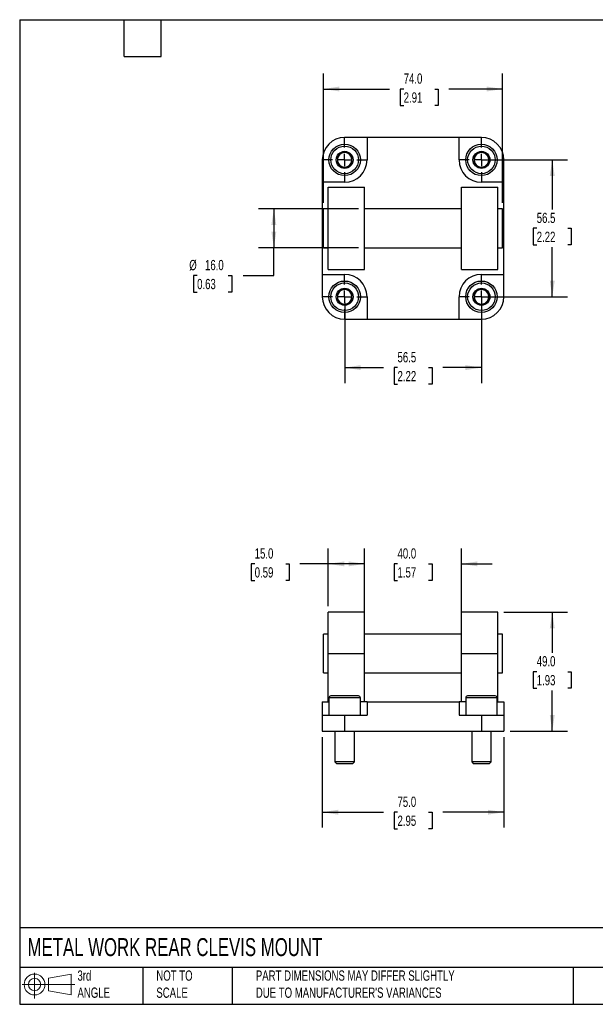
# Model space of a CAD drawing. Header units: millimetres. Extents: x 13 to 546, y 13 to 419.
# Tile 1 of 2: x 13 to 250, y 13 to 419. Entities that reach past the tile are written whole.
import ezdxf

# ---------------------------------------------------------------- set-up
doc = ezdxf.new("R2010")
doc.units = ezdxf.units.MM
doc.header["$LTSCALE"] = 2
doc.linetypes.add('SLD-Center', pattern=[19.05, 15.24, -1.27, 1.27, -1.27])
doc.linetypes.add('SLD-Solid', pattern=[0])
doc.layers.add('CENTER', color=40, linetype='SLD-Center')
doc.layers.add('SLD-DEFPOINTS', color=7, linetype='Continuous')
doc.layers.add('DIMENSIONS', color=140, linetype='SLD-Solid', lineweight=25)
doc.layers.add('TEXT', color=140, linetype='SLD-Solid', lineweight=25)
doc.styles.add('SLDTEXTSTYLE0', font='TXT', dxfattribs={"width": 0.7})
doc.dimstyles.new('SLDDIMSTYLE0', dxfattribs={"dimtxt": 4.316016, "dimasz": 6.604, "dimexe": 0, "dimexo": 0.0625, "dimgap": 1.079004, "dimtad": 0, "dimtih": 1, "dimtoh": 1, "dimrnd": 1e-09, "dimzin": 4, "dimdsep": 46, "dimtxsty": 'SLDTEXTSTYLE0', "dimsah": 1, "dimcen": 0.09, "dimadec": 0, "dimazin": 1, "dimtfac": 1, "dimtofl": 0, "dimtmove": 0, "dimatfit": 3, "dimfxl": 0, "dimfrac": 2, "dimtolj": 1, "dimtzin": 12, "dimarcsym": 0})
doc.dimstyles.new('SLDDIMSTYLE1', dxfattribs={"dimtxt": 4.316016, "dimasz": 6.604, "dimexe": 0, "dimexo": 0.0625, "dimgap": 1.079004, "dimtad": 0, "dimtih": 1, "dimtoh": 1, "dimrnd": 1e-09, "dimzin": 4, "dimdsep": 46, "dimtxsty": 'SLDTEXTSTYLE0', "dimsah": 1, "dimcen": 0.09, "dimadec": 0, "dimazin": 1, "dimtfac": 1, "dimtmove": 0, "dimatfit": 0, "dimfxl": 0, "dimfrac": 2, "dimtolj": 1, "dimtzin": 12, "dimarcsym": 0})
doc.dimstyles.new('SLDDIMSTYLE3', dxfattribs={"dimtxt": 4.316016, "dimasz": 6.604, "dimexe": 0, "dimexo": 0.0625, "dimgap": 1.079004, "dimtad": 0, "dimtih": 1, "dimtoh": 1, "dimrnd": 1e-09, "dimzin": 12, "dimdsep": 46, "dimtxsty": 'SLDTEXTSTYLE0', "dimsah": 1, "dimcen": 0.09, "dimadec": 0, "dimazin": 3, "dimtfac": 1, "dimtofl": 0, "dimtmove": 0, "dimatfit": 3, "dimfxl": 0, "dimfrac": 2, "dimtolj": 1, "dimtzin": 12, "dimarcsym": 0})

# ---------------------------------------------------------------- blocks, each defined once
blk = doc.blocks.new('Block11')
at = {"color": 7, "linetype": 'SLD-Solid', "lineweight": 18}
for p, q in [((5.18, 10.62), (5.18, 0)), ((10.96, 8.33), (20.35, 10.06)), ((10.96, 3.19), (10.96, 8.33)), ((20.35, 10.06), (20.35, 1.46)), ((0, 5.76), (21.75, 5.76)), ((10.96, 3.19), (20.35, 1.46))]:
    blk.add_line(p, q, dxfattribs=at)
for radius in [4.3, 2.57]:
    blk.add_circle((5.18, 5.76), radius, dxfattribs=at)
blk = doc.blocks.new('Block12')
at = {"layer": 'SLD-DEFPOINTS'}
blk.add_blockref('Block11', (0, 0), dxfattribs=at)
blk = doc.blocks.new('_D')
at = {"layer": 'DIMENSIONS'}
for p, q in [((140.18, 177.03), (140.18, 200.84)), ((155.18, 177.03), (155.18, 200.84)), ((109.77, 194.49), (108.32, 194.49)), ((108.32, 194.49), (108.32, 187.63)), ((122.59, 194.49), (124.04, 194.49)), ((124.04, 194.49), (124.04, 187.63)), ((140.18, 194.49), (128.44, 194.49)), ((155.18, 194.49), (140.18, 194.49)), ((108.32, 187.63), (109.77, 187.63)), ((124.04, 187.63), (122.59, 187.63))]:
    blk.add_line(p, q, dxfattribs=at)
for points in [[(140.18, 194.49), (146.78, 193.48), (146.78, 195.51)], [(155.18, 194.49), (148.57, 195.51), (148.57, 193.48)]]:
    blk.add_solid(points, dxfattribs=at)
at = {"layer": 'DIMENSIONS', "char_height": 4.233, "attachment_point": 1, "style": 'SLDTEXTSTYLE0'}
for s, insert in [('15.0', (109.77, 200.91)), ('0.59', (109.77, 193.09))]:
    blk.add_mtext(s, dxfattribs=dict(at, insert=insert))
blk = doc.blocks.new('_D_1')
at = {"layer": 'DIMENSIONS'}
for p, q in [((155.18, 168.03), (155.18, 200.84)), ((195.18, 168.03), (195.18, 200.84)), ((155.18, 194.49), (142.48, 194.49)), ((168.76, 194.49), (167.31, 194.49)), ((167.31, 194.49), (167.31, 187.63)), ((181.59, 194.49), (183.04, 194.49)), ((183.04, 194.49), (183.04, 187.63)), ((195.18, 194.49), (207.88, 194.49)), ((167.31, 187.63), (168.76, 187.63)), ((183.04, 187.63), (181.59, 187.63))]:
    blk.add_line(p, q, dxfattribs=at)
for points in [[(155.18, 194.49), (148.57, 195.51), (148.57, 193.48)], [(195.18, 194.49), (201.78, 193.48), (201.78, 195.51)]]:
    blk.add_solid(points, dxfattribs=at)
at = {"layer": 'DIMENSIONS', "char_height": 4.233, "attachment_point": 1, "style": 'SLDTEXTSTYLE0'}
for s, insert in [('40.0', (168.76, 200.91)), ('1.57', (168.76, 193.09))]:
    blk.add_mtext(s, dxfattribs=dict(at, insert=insert))
blk = doc.blocks.new('_D_2')
at = {"layer": 'DIMENSIONS'}
for p, q in [((137.68, 122.95), (137.68, 85.64)), ((212.68, 122.95), (212.68, 85.64)), ((137.68, 91.99), (162.92, 91.99)), ((168.76, 91.99), (167.31, 91.99)), ((167.31, 91.99), (167.31, 85.13)), ((181.59, 91.99), (183.04, 91.99)), ((183.04, 91.99), (183.04, 85.13)), ((212.68, 91.99), (187.44, 91.99)), ((167.31, 85.13), (168.76, 85.13)), ((183.04, 85.13), (181.59, 85.13))]:
    blk.add_line(p, q, dxfattribs=at)
for points in [[(137.68, 91.99), (144.28, 90.98), (144.28, 93.01)], [(212.68, 91.99), (206.07, 93.01), (206.07, 90.98)]]:
    blk.add_solid(points, dxfattribs=at)
at = {"layer": 'DIMENSIONS', "char_height": 4.233, "attachment_point": 1, "style": 'SLDTEXTSTYLE0'}
for s, insert in [('75.0', (168.76, 98.41)), ('2.95', (168.76, 90.59))]:
    blk.add_mtext(s, dxfattribs=dict(at, insert=insert))
blk = doc.blocks.new('_D_3')
at = {"layer": 'DIMENSIONS'}
for p, q in [((212.72, 174.49), (239.03, 174.49)), ((232.68, 174.49), (232.68, 157.82)), ((226.26, 149.99), (224.81, 149.99)), ((224.81, 149.99), (224.81, 143.13)), ((239.09, 149.99), (240.54, 149.99)), ((240.54, 149.99), (240.54, 143.13)), ((224.81, 143.13), (226.26, 143.13)), ((240.54, 143.13), (239.09, 143.13)), ((232.68, 125.49), (232.68, 142.17)), ((215.22, 125.49), (239.03, 125.49))]:
    blk.add_line(p, q, dxfattribs=at)
for points in [[(232.68, 174.49), (231.66, 167.89), (233.69, 167.89)], [(232.68, 125.49), (233.69, 132.1), (231.66, 132.1)]]:
    blk.add_solid(points, dxfattribs=at)
at = {"layer": 'DIMENSIONS', "char_height": 4.233, "attachment_point": 1, "style": 'SLDTEXTSTYLE0'}
for s, insert in [('49.0', (226.26, 156.41)), ('1.93', (226.26, 148.59))]:
    blk.add_mtext(s, dxfattribs=dict(at, insert=insert))
blk = doc.blocks.new('_D_8')
at = {"layer": 'DIMENSIONS'}
for p, q in [((138.18, 343.53), (138.18, 396.84)), ((212.18, 343.53), (212.18, 396.84)), ((138.18, 390.49), (165.46, 390.49)), ((171.31, 390.49), (169.86, 390.49)), ((169.86, 390.49), (169.86, 383.63)), ((184.13, 390.49), (185.58, 390.49)), ((185.58, 390.49), (185.58, 383.63)), ((212.18, 390.49), (189.98, 390.49)), ((169.86, 383.63), (171.31, 383.63)), ((185.58, 383.63), (184.13, 383.63))]:
    blk.add_line(p, q, dxfattribs=at)
for points in [[(138.18, 390.49), (144.78, 389.48), (144.78, 391.51)], [(212.18, 390.49), (205.57, 391.51), (205.57, 389.48)]]:
    blk.add_solid(points, dxfattribs=at)
at = {"layer": 'DIMENSIONS', "char_height": 4.233, "attachment_point": 1, "style": 'SLDTEXTSTYLE0'}
for s, insert in [('74.0', (171.31, 396.92)), ('2.91', (171.31, 389.09))]:
    blk.add_mtext(s, dxfattribs=dict(at, insert=insert))
blk = doc.blocks.new('_D_9')
at = {"layer": 'DIMENSIONS'}
for p, q in [((152.64, 340.99), (111.33, 340.99)), ((117.68, 340.99), (117.68, 324.99)), ((152.64, 324.99), (111.33, 324.99)), ((117.68, 313.51), (117.68, 324.99)), ((85.99, 313.51), (84.55, 313.51)), ((84.55, 313.51), (84.55, 306.65)), ((98.82, 313.51), (100.27, 313.51)), ((100.27, 313.51), (100.27, 306.65)), ((104.98, 313.51), (117.68, 313.51)), ((84.55, 306.65), (85.99, 306.65)), ((100.27, 306.65), (98.82, 306.65))]:
    blk.add_line(p, q, dxfattribs=at)
for points in [[(117.68, 340.99), (116.66, 334.39), (118.69, 334.39)], [(117.68, 324.99), (118.69, 331.6), (116.66, 331.6)]]:
    blk.add_solid(points, dxfattribs=at)
at = {"layer": 'DIMENSIONS', "char_height": 4.233, "attachment_point": 1, "style": 'SLDTEXTSTYLE0'}
for s, insert in [('%%c', (82.74, 319.94)), ('16.0', (89.25, 319.94)), ('0.63', (85.99, 312.11))]:
    blk.add_mtext(s, dxfattribs=dict(at, insert=insert))
blk = doc.blocks.new('_D_10')
at = {"layer": 'DIMENSIONS'}
for p, q in [((146.93, 302.2), (146.93, 269.14)), ((203.43, 302.2), (203.43, 269.14)), ((146.93, 275.49), (162.92, 275.49)), ((168.76, 275.49), (167.31, 275.49)), ((167.31, 275.49), (167.31, 268.63)), ((181.59, 275.49), (183.04, 275.49)), ((183.04, 275.49), (183.04, 268.63)), ((203.43, 275.49), (187.44, 275.49)), ((167.31, 268.63), (168.76, 268.63)), ((183.04, 268.63), (181.59, 268.63))]:
    blk.add_line(p, q, dxfattribs=at)
for points in [[(146.93, 275.49), (153.53, 274.48), (153.53, 276.51)], [(203.43, 275.49), (196.82, 276.51), (196.82, 274.48)]]:
    blk.add_solid(points, dxfattribs=at)
at = {"layer": 'DIMENSIONS', "char_height": 4.233, "attachment_point": 1, "style": 'SLDTEXTSTYLE0'}
for s, insert in [('56.5', (168.76, 281.92)), ('2.22', (168.76, 274.09))]:
    blk.add_mtext(s, dxfattribs=dict(at, insert=insert))
blk = doc.blocks.new('_D_11')
at = {"layer": 'DIMENSIONS'}
for p, q in [((205.97, 361.24), (239.03, 361.24)), ((232.68, 361.24), (232.68, 340.82)), ((226.26, 332.99), (224.81, 332.99)), ((224.81, 332.99), (224.81, 326.13)), ((239.09, 332.99), (240.54, 332.99)), ((240.54, 332.99), (240.54, 326.13)), ((224.81, 326.13), (226.26, 326.13)), ((232.68, 304.74), (232.68, 325.17)), ((240.54, 326.13), (239.09, 326.13)), ((205.97, 304.74), (239.03, 304.74))]:
    blk.add_line(p, q, dxfattribs=at)
for points in [[(232.68, 361.24), (231.66, 354.64), (233.69, 354.64)], [(232.68, 304.74), (233.69, 311.35), (231.66, 311.35)]]:
    blk.add_solid(points, dxfattribs=at)
at = {"layer": 'DIMENSIONS', "char_height": 4.233, "attachment_point": 1, "style": 'SLDTEXTSTYLE0'}
for s, insert in [('56.5', (226.26, 339.42)), ('2.22', (226.26, 331.59))]:
    blk.add_mtext(s, dxfattribs=dict(at, insert=insert))
blk = doc.blocks.new('SW_CENTERMARKSYMBOL_1')
at = {"layer": 'CENTER', "color": 0}
for p, q in [((0, 5.08), (0, 9.04)), ((-5.08, 0), (-9.04, 0)), ((0, 0), (-2.54, 0)), ((0, 0), (0, 2.54)), ((0, 0), (0, -2.54)), ((0, 0), (2.54, 0)), ((5.08, 0), (9.04, 0)), ((0, -5.08), (0, -9.04))]:
    blk.add_line(p, q, dxfattribs=at)
blk = doc.blocks.new('SW_CENTERMARKSYMBOL_2')
at = {"layer": 'CENTER', "color": 0}
for p, q in [((0, 5.08), (0, 9.04)), ((-5.08, 0), (-9.04, 0)), ((0, 0), (-2.54, 0)), ((0, 0), (0, 2.54)), ((0, 0), (0, -2.54)), ((0, 0), (2.54, 0)), ((5.08, 0), (9.04, 0)), ((0, -5.08), (0, -9.04))]:
    blk.add_line(p, q, dxfattribs=at)
blk = doc.blocks.new('SW_CENTERMARKSYMBOL_3')
at = {"layer": 'CENTER', "color": 0}
for p, q in [((0, 5.08), (0, 9.04)), ((-5.08, 0), (-9.04, 0)), ((0, 0), (-2.54, 0)), ((0, 0), (0, 2.54)), ((0, 0), (0, -2.54)), ((0, 0), (2.54, 0)), ((5.08, 0), (9.04, 0)), ((0, -5.08), (0, -9.04))]:
    blk.add_line(p, q, dxfattribs=at)
blk = doc.blocks.new('SW_CENTERMARKSYMBOL_4')
at = {"layer": 'CENTER', "color": 0}
for p, q in [((0, 5.08), (0, 9.04)), ((-5.08, 0), (-9.04, 0)), ((0, 0), (-2.54, 0)), ((0, 0), (0, 2.54)), ((0, 0), (0, -2.54)), ((0, 0), (2.54, 0)), ((5.08, 0), (9.04, 0)), ((0, -5.08), (0, -9.04))]:
    blk.add_line(p, q, dxfattribs=at)

msp = doc.modelspace()

# ---------------------------------------------------------------- linework, layer by layer
for p, q in [((156.175, 370.494), (146.925, 370.494)), ((194.175, 370.494), (156.175, 370.494)), ((156.175, 370.494), (156.175, 361.244)), ((194.175, 361.244), (194.175, 370.494)), ((203.425, 370.494), (194.175, 370.494)), ((137.675, 361.244), (137.675, 351.994)), ((212.675, 351.994), (212.675, 361.244)), ((137.675, 351.994), (137.675, 313.994)), ((146.925, 351.994), (137.675, 351.994)), ((140.175, 315.994), (140.175, 349.994)), ((140.175, 349.994), (155.175, 349.994)), ((155.175, 315.994), (155.175, 349.994)), ((195.175, 349.994), (210.175, 349.994)), ((195.175, 315.994), (195.175, 349.994)), ((212.675, 351.994), (203.425, 351.994)), ((210.175, 315.994), (210.175, 349.994)), ((212.675, 313.994), (212.675, 351.994)), ((140.175, 340.994), (138.175, 340.994)), ((138.175, 332.994), (138.175, 340.994)), ((195.175, 340.994), (155.175, 340.994)), ((212.175, 340.994), (210.175, 340.994)), ((212.175, 332.994), (212.175, 340.994)), ((138.175, 324.994), (138.175, 332.994)), ((212.175, 324.994), (212.175, 332.994)), ((138.175, 324.994), (140.175, 324.994)), ((155.175, 324.994), (195.175, 324.994)), ((210.175, 324.994), (212.175, 324.994)), ((137.675, 313.994), (146.925, 313.994)), ((137.675, 313.994), (137.675, 304.744)), ((140.175, 315.994), (155.175, 315.994)), ((195.175, 315.994), (210.175, 315.994)), ((203.425, 313.994), (212.675, 313.994)), ((212.675, 304.744), (212.675, 313.994)), ((156.175, 304.744), (156.175, 295.494)), ((194.175, 295.494), (194.175, 304.744)), ((146.925, 295.494), (156.175, 295.494)), ((156.175, 295.494), (194.175, 295.494)), ((194.175, 295.494), (203.425, 295.494)), ((155.175, 174.491), (140.175, 174.491)), ((140.175, 157.491), (140.175, 174.491)), ((155.175, 157.491), (155.175, 174.491)), ((210.175, 174.491), (195.175, 174.491)), ((195.175, 157.491), (195.175, 174.491)), ((210.175, 157.491), (210.175, 174.491)), ((140.175, 165.491), (138.175, 165.491)), ((138.175, 149.491), (138.175, 165.491)), ((195.175, 165.491), (155.175, 165.491)), ((212.175, 165.491), (210.175, 165.491)), ((212.175, 149.491), (212.175, 165.491)), ((140.175, 157.491), (155.175, 157.491)), ((140.175, 137.491), (140.175, 157.491)), ((155.175, 137.491), (155.175, 157.491)), ((195.175, 157.491), (210.175, 157.491)), ((195.175, 137.491), (195.175, 157.491)), ((210.175, 137.491), (210.175, 157.491)), ((138.175, 149.491), (140.175, 149.491)), ((155.175, 149.491), (195.175, 149.491)), ((210.175, 149.491), (212.175, 149.491)), ((140.425, 139.191), (140.425, 131.991)), ((153.425, 139.191), (140.425, 139.191)), ((152.625, 139.991), (141.225, 139.991)), ((153.425, 131.991), (153.425, 139.191)), ((196.925, 139.191), (196.925, 131.991)), ((209.925, 139.191), (196.925, 139.191)), ((209.125, 139.991), (197.725, 139.991)), ((209.925, 131.991), (209.925, 139.191)), ((137.675, 137.491), (137.675, 131.991)), ((137.675, 137.491), (140.425, 137.491)), ((156.175, 137.491), (153.425, 137.491)), ((156.175, 137.491), (194.175, 137.491)), ((156.175, 137.491), (156.175, 131.991)), ((194.175, 137.491), (194.175, 131.991)), ((196.925, 137.491), (194.175, 137.491)), ((209.925, 137.491), (212.675, 137.491)), ((212.675, 137.491), (212.675, 131.991)), ((137.675, 131.991), (137.675, 125.491)), ((137.675, 131.991), (146.925, 131.991)), ((146.925, 131.991), (146.925, 125.491)), ((146.925, 131.991), (156.175, 131.991)), ((194.175, 131.991), (203.425, 131.991)), ((203.425, 131.991), (203.425, 125.491)), ((203.425, 131.991), (212.675, 131.991)), ((212.675, 131.991), (212.675, 125.491)), ((137.675, 125.491), (146.925, 125.491)), ((142.925, 125.491), (142.925, 112.758)), ((146.925, 125.491), (203.425, 125.491)), ((150.925, 112.758), (150.925, 125.491)), ((199.425, 125.491), (199.425, 112.758)), ((203.425, 125.491), (212.675, 125.491)), ((207.425, 112.758), (207.425, 125.491)), ((142.925, 112.758), (143.692, 111.991)), ((150.925, 112.758), (142.925, 112.758)), ((150.158, 111.991), (143.692, 111.991)), ((150.158, 111.991), (150.925, 112.758)), ((199.425, 112.758), (200.192, 111.991)), ((207.425, 112.758), (199.425, 112.758)), ((206.658, 111.991), (200.192, 111.991)), ((206.658, 111.991), (207.425, 112.758))]:
    msp.add_line(p, q)
for centre, radius in [((146.925, 361.244), 6.5), ((146.925, 361.244), 5.7), ((203.425, 361.244), 6.5), ((203.425, 361.244), 5.7), ((146.925, 361.244), 3.499), ((203.425, 361.244), 3.499), ((146.925, 304.744), 6.5), ((146.925, 304.744), 5.7), ((203.425, 304.744), 6.5), ((203.425, 304.744), 5.7), ((146.925, 304.744), 3.499), ((203.425, 304.744), 3.499)]:
    msp.add_circle(centre, radius)
for centre, radius, start, end in [((146.925, 361.244), 9.25, 90, 180), ((203.425, 361.244), 9.25, 0, 90), ((146.925, 361.244), 3, 120, 180), ((146.925, 361.244), 3, 60, 120), ((146.925, 361.244), 3, 0, 60), ((203.425, 361.244), 3, 120, 180), ((203.425, 361.244), 3, 60, 120), ((203.425, 361.244), 3, 0, 60), ((146.925, 361.244), 3, 180, 240), ((146.925, 361.244), 3, 240, 300), ((146.925, 361.244), 9.25, 270, 0), ((146.925, 361.244), 3, 300, 0), ((203.425, 361.244), 9.25, 180, 270), ((203.425, 361.244), 3, 180, 240), ((203.425, 361.244), 3, 240, 300), ((203.425, 361.244), 3, 300, 0), ((146.925, 304.744), 9.25, 0, 90), ((203.425, 304.744), 9.25, 90, 180), ((146.925, 304.744), 3, 120, 180), ((146.925, 304.744), 3, 60, 120), ((146.925, 304.744), 3, 0, 60), ((203.425, 304.744), 3, 120, 180), ((203.425, 304.744), 3, 60, 120), ((203.425, 304.744), 3, 0, 60), ((146.925, 304.744), 9.25, 180, 270), ((146.925, 304.744), 3, 180, 240), ((146.925, 304.744), 3, 240, 300), ((146.925, 304.744), 3, 300, 0), ((203.425, 304.744), 3, 180, 240), ((203.425, 304.744), 3, 240, 300), ((203.425, 304.744), 9.25, 270, 0), ((203.425, 304.744), 3, 300, 0), ((141.225, 139.191), 0.8, 90, 180), ((152.625, 139.191), 0.8, 0, 90), ((197.725, 139.191), 0.8, 90, 180), ((209.125, 139.191), 0.8, 0, 90)]:
    msp.add_arc(centre, radius, start, end)
for points in [[(146.925, 364.708), (146.436, 364.425), (145.938, 364.138), (145.173, 363.696), (144.918, 363.549), (144.418, 363.26), (144.171, 363.117), (143.925, 362.976)], [(143.925, 362.976), (143.925, 362.41), (143.925, 361.836), (143.925, 360.952), (143.925, 360.658), (143.925, 360.08), (143.925, 359.795), (143.925, 359.512)], [(149.925, 362.976), (149.436, 363.258), (148.938, 363.545), (148.173, 363.987), (147.918, 364.134), (147.418, 364.423), (147.171, 364.566), (146.925, 364.708)], [(149.925, 359.512), (149.925, 360.077), (149.925, 360.651), (149.925, 361.535), (149.925, 361.829), (149.925, 362.407), (149.925, 362.692), (149.925, 362.976)], [(203.425, 364.708), (202.936, 364.425), (202.438, 364.138), (201.673, 363.696), (201.418, 363.549), (200.918, 363.26), (200.671, 363.117), (200.425, 362.976)], [(200.425, 362.976), (200.425, 362.41), (200.425, 361.836), (200.425, 360.952), (200.425, 360.658), (200.425, 360.08), (200.425, 359.795), (200.425, 359.512)], [(206.425, 362.976), (205.936, 363.258), (205.438, 363.545), (204.673, 363.987), (204.418, 364.134), (203.918, 364.423), (203.671, 364.566), (203.425, 364.708)], [(206.425, 359.512), (206.425, 360.077), (206.425, 360.651), (206.425, 361.535), (206.425, 361.829), (206.425, 362.407), (206.425, 362.692), (206.425, 362.976)], [(143.925, 359.512), (144.415, 359.229), (144.912, 358.942), (145.678, 358.5), (145.932, 358.353), (146.433, 358.064), (146.68, 357.921), (146.925, 357.779)], [(146.925, 357.779), (147.415, 358.062), (147.912, 358.349), (148.678, 358.791), (148.932, 358.938), (149.433, 359.227), (149.68, 359.37), (149.925, 359.512)], [(200.425, 359.512), (200.915, 359.229), (201.412, 358.942), (202.178, 358.5), (202.432, 358.353), (202.933, 358.064), (203.18, 357.921), (203.425, 357.779)], [(203.425, 357.779), (203.915, 358.062), (204.412, 358.349), (205.178, 358.791), (205.432, 358.938), (205.933, 359.227), (206.18, 359.37), (206.425, 359.512)], [(146.925, 308.208), (146.436, 307.925), (145.938, 307.638), (145.173, 307.196), (144.918, 307.049), (144.418, 306.76), (144.171, 306.617), (143.925, 306.476)], [(143.925, 306.476), (143.925, 305.91), (143.925, 305.336), (143.925, 304.452), (143.925, 304.158), (143.925, 303.58), (143.925, 303.295), (143.925, 303.012)], [(149.925, 306.476), (149.436, 306.758), (148.938, 307.045), (148.173, 307.487), (147.918, 307.634), (147.418, 307.923), (147.171, 308.066), (146.925, 308.208)], [(149.925, 303.012), (149.925, 303.577), (149.925, 304.151), (149.925, 305.035), (149.925, 305.329), (149.925, 305.907), (149.925, 306.192), (149.925, 306.476)], [(203.425, 308.208), (202.936, 307.925), (202.438, 307.638), (201.673, 307.196), (201.418, 307.049), (200.918, 306.76), (200.671, 306.617), (200.425, 306.476)], [(200.425, 306.476), (200.425, 305.91), (200.425, 305.336), (200.425, 304.452), (200.425, 304.158), (200.425, 303.58), (200.425, 303.295), (200.425, 303.012)], [(206.425, 306.476), (205.936, 306.758), (205.438, 307.045), (204.673, 307.487), (204.418, 307.634), (203.918, 307.923), (203.671, 308.066), (203.425, 308.208)], [(206.425, 303.012), (206.425, 303.577), (206.425, 304.151), (206.425, 305.035), (206.425, 305.329), (206.425, 305.907), (206.425, 306.192), (206.425, 306.476)], [(143.925, 303.012), (144.415, 302.729), (144.912, 302.442), (145.678, 302), (145.932, 301.853), (146.433, 301.564), (146.68, 301.421), (146.925, 301.279)], [(146.925, 301.279), (147.415, 301.562), (147.912, 301.849), (148.678, 302.291), (148.932, 302.438), (149.433, 302.727), (149.68, 302.87), (149.925, 303.012)], [(200.425, 303.012), (200.915, 302.729), (201.412, 302.442), (202.178, 302), (202.432, 301.853), (202.933, 301.564), (203.18, 301.421), (203.425, 301.279)], [(203.425, 301.279), (203.915, 301.562), (204.412, 301.849), (205.178, 302.291), (205.432, 302.438), (205.933, 302.727), (206.18, 302.87), (206.425, 303.012)]]:
    msp.add_open_spline(points, degree=3, knots=[0, 0, 0, 0, 0.5, 0.5, 0.75, 0.75, 1, 1, 1, 1])
at = {"layer": 'TEXT'}
for p, q in [((12.7, 419.1), (546.1, 419.1)), ((12.7, 419.1), (12.7, 12.7)), ((55.88, 403.86), (55.88, 419.1)), ((71.12, 403.86), (71.12, 419.1)), ((55.88, 403.86), (71.12, 403.86)), ((546.1, 44.252), (12.7, 44.252)), ((546.1, 27.94), (12.7, 27.94)), ((63.5, 27.94), (63.5, 12.7)), ((100.423, 27.94), (100.423, 12.7)), ((241.293, 27.94), (241.293, 12.7)), ((12.7, 12.7), (546.1, 12.7))]:
    msp.add_line(p, q, dxfattribs=at)

# ---------------------------------------------------------------- block references
at = {"layer": 'CENTER'}
for name, p in [('SW_CENTERMARKSYMBOL_3', (146.925, 361.244)), ('SW_CENTERMARKSYMBOL_1', (203.425, 361.244)), ('SW_CENTERMARKSYMBOL_4', (146.925, 304.744)), ('SW_CENTERMARKSYMBOL_2', (203.425, 304.744))]:
    msp.add_blockref(name, p, dxfattribs=at)
at = {"layer": 'SLD-DEFPOINTS'}
msp.add_blockref('Block12', (13.676, 15.108), dxfattribs=at)

# ---------------------------------------------------------------- texts
at = {"layer": 'TEXT', "attachment_point": 1, "style": 'SLDTEXTSTYLE0'}
for s, insert, char_height in [('METAL WORK REAR CLEVIS MOUNT', (15.931, 40.013), 7.40833), ('3rd^JANGLE', (36.564, 26.675), 4.2333), ('NOT TO^JSCALE', (69.15, 26.675), 4.23333), ("PART DIMENSIONS MAY DIFFER SLIGHTLY ^JDUE TO MANUFACTURER'S VARIANCES", (110.239, 26.682), 4.23333)]:
    msp.add_mtext(s, dxfattribs=dict(at, insert=insert, char_height=char_height))

# ---------------------------------------------------------------- dimensions: what is measured, and where the dimension line sits
at = {"layer": 'DIMENSIONS'}
for base, p1, p2, dimstyle, picture, middle in [((212.175, 390.494), (138.175, 340.994), (212.175, 340.994), 'SLDDIMSTYLE0', '_D_8', (177.721, 390.494)), ((203.425, 275.494), (146.925, 304.744), (203.425, 304.744), 'SLDDIMSTYLE3', '_D_10', (175.175, 275.494))]:
    dim = msp.add_linear_dim(base=base, p1=p1, p2=p2, dimstyle=dimstyle, dxfattribs=at)
    dim.commit()
    dim.dimension.update_dxf_attribs({"geometry": picture, "text_midpoint": middle, "dimtype": 160})
for base, p1, p2, angle, dimstyle, picture, middle in [((232.675, 361.244), (203.425, 304.744), (203.425, 361.244), 90, 'SLDDIMSTYLE3', '_D_11', (232.675, 332.994)), ((140.175, 194.491), (155.175, 174.491), (140.175, 174.491), 0, 'SLDDIMSTYLE0', '_D', (116.181, 194.491)), ((155.175, 194.491), (195.175, 165.491), (155.175, 165.491), 0, 'SLDDIMSTYLE1', '_D_1', (175.175, 194.491)), ((232.675, 174.491), (212.675, 125.491), (210.175, 174.491), 90, 'SLDDIMSTYLE0', '_D_3', (232.675, 149.991)), ((212.675, 91.991), (137.675, 125.491), (212.675, 125.491), 0, 'SLDDIMSTYLE0', '_D_2', (175.175, 91.991))]:
    dim = msp.add_linear_dim(base=base, p1=p1, p2=p2, angle=angle, dimstyle=dimstyle, dxfattribs=at)
    dim.commit()
    dim.dimension.update_dxf_attribs({"geometry": picture, "text_midpoint": middle, "dimtype": 160})
dim = msp.add_linear_dim(base=(117.675, 324.994), p1=(155.175, 340.994), p2=(155.175, 324.994), angle=90, text='%%c<>', dimstyle='SLDDIMSTYLE0', dxfattribs=at)
dim.commit()
dim.dimension.update_dxf_attribs({"geometry": '_D_9', "text_midpoint": (117.675, 313.513), "dimtype": 160})

doc.saveas('drawing.dxf')
